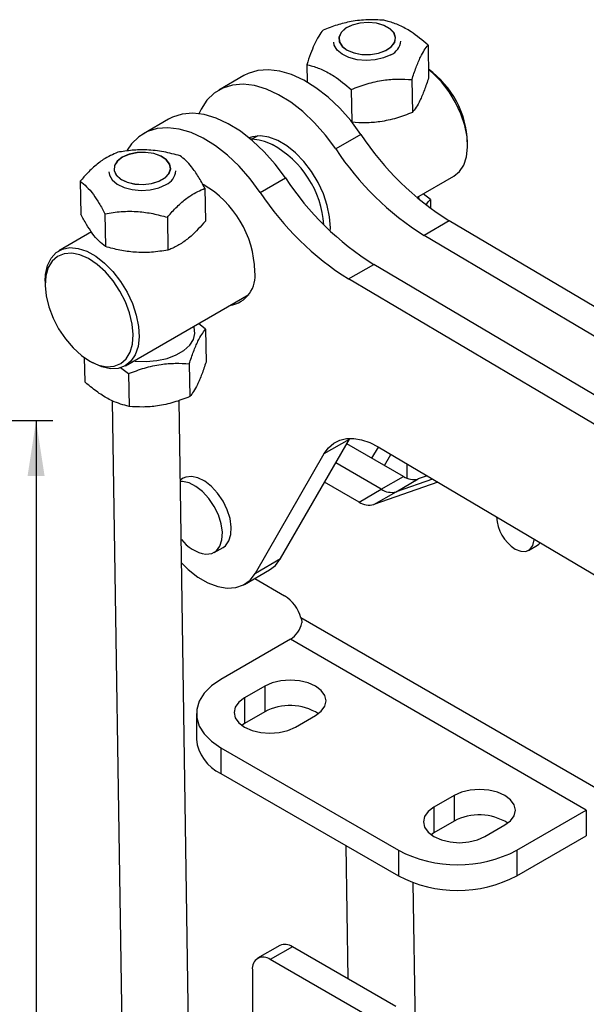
# Model space of a CAD drawing. Extents: x 33 to 413, y 8 to 289.
# Tile 22 of 23: x 326 to 360, y 228 to 287. Entities that reach past the tile are written whole.
import ezdxf

# ---------------------------------------------------------------- set-up
doc = ezdxf.new("R2010")
doc.units = 0
doc.layers.get('0').update_dxf_attribs({"linetype": 'CONTINUOUS'})
doc.styles.add('SLDTEXTSTYLE0', font='TXT', dxfattribs={"width": 0.75})
doc.dimstyles.new('SLDDIMSTYLE2', dxfattribs={"dimtxt": 3.5, "dimasz": 3.302, "dimexe": 0, "dimexo": 0.0625, "dimgap": 0.875, "dimtad": 1, "dimdec": 0, "dimrnd": 1e-09, "dimzin": 12, "dimtxsty": 'SLDTEXTSTYLE0', "dimsah": 1, "dimcen": 0.09, "dimazin": 3, "dimtfac": 1, "dimtdec": 0, "dimtofl": 0, "dimtmove": 0, "dimatfit": 3, "dimtolj": 1, "dimtzin": 12})

# ---------------------------------------------------------------- blocks, each defined once
blk = doc.blocks.new('_D_13')
at = {"color": 7, "linetype": 'CONTINUOUS'}
for p, q in [((309.589, 263.248), (328.039, 263.248)), ((327.039, 263.248), (327.039, 136.283)), ((289.789, 136.283), (328.039, 136.283))]:
    blk.add_line(p, q, dxfattribs=at)
for points in [[(327.039, 263.248), (326.531, 259.946), (327.547, 259.946)], [(327.039, 136.283), (327.547, 139.585), (326.531, 139.585)]]:
    blk.add_solid(points, dxfattribs=at)
at = {"color": 7, "linetype": 'CONTINUOUS', "insert": (322.528, 190.106, 32.154), "char_height": 3.5, "attachment_point": 1, "rotation": 90, "style": 'SLDTEXTSTYLE0'}
blk.add_mtext('127', dxfattribs=at)

msp = doc.modelspace()

# ---------------------------------------------------------------- linework, layer by layer
at = {"color": 7, "linetype": 'CONTINUOUS'}
for p, q in [((350.4598, 285.6758), (350.4892, 283.7151)), ((343.2104, 284.5007), (343.2258, 283.471)), ((339.4568, 283.8535), (337.9542, 282.9861)), ((349.4883, 283.61), (349.5177, 281.6494)), ((345.8636, 283.0225), (345.8926, 281.0879)), ((334.949, 281.2512), (333.4464, 280.3838)), ((340.282, 280.2525), (339.9293, 280.0488)), ((346.4419, 280.3427), (344.9393, 279.4753)), ((352.8187, 279.6671), (352.8187, 279.8712)), ((329.6736, 277.5446), (329.703, 275.5839)), ((340.4315, 276.873), (341.9341, 277.7404)), ((349.7837, 276.5725), (351.9966, 277.85)), ((337.1266, 277.1202), (337.156, 275.1595)), ((350.5979, 276.4624), (350.1691, 276.795)), ((350.5979, 276.4624), (350.606, 275.9183)), ((331.155, 275.6041), (331.1844, 273.6434)), ((334.8815, 275.3918), (334.9109, 273.4312)), ((351.7224, 275.1756), (350.2198, 274.3082)), ((367.2802, 265.9669), (351.7224, 275.1756)), ((330.3468, 274.517), (328.406, 273.3966)), ((365.7776, 265.0994), (350.2198, 274.3082)), ((345.712, 271.7059), (347.2146, 272.5733)), ((362.7724, 263.3646), (347.2146, 272.5733)), ((361.2698, 262.4971), (345.712, 271.7059)), ((327.5839, 271.5795), (327.5839, 271.3754)), ((332.3744, 266.5223), (339.7426, 270.7759)), ((337.1628, 268.7066), (336.7341, 269.0391)), ((337.1628, 268.7066), (337.1922, 266.7459)), ((329.9213, 267.0083), (329.9428, 265.5708)), ((330.213, 266.8211), (330.3897, 266.7191)), ((330.4392, 266.691), (330.3897, 266.7191)), ((332.0862, 266.4258), (332.5666, 266.0532)), ((336.1913, 266.6408), (336.2207, 264.6801)), ((332.5666, 266.0532), (332.596, 264.0926)), ((331.5932, 264.4308), (332.2707, 219.2147)), ((336.2703, 219.2746), (335.5932, 264.4577)), ((341.6438, 255.0059), (345.7617, 262.1461)), ((344.2591, 261.2787), (345.7617, 262.1461)), ((348.9871, 259.9169), (345.6028, 261.8707)), ((345.7617, 262.1461), (345.7889, 262.192)), ((347.1068, 261.0024), (347.4917, 261.6698)), ((347.4666, 261.6847), (361.1713, 253.5728)), ((340.1412, 254.1384), (344.2591, 261.2787)), ((347.8588, 260.5683), (348.2389, 261.2275)), ((347.6613, 259.1516), (344.9405, 260.7222)), ((349.2142, 259.8071), (349.2014, 260.6578)), ((347.6613, 259.1516), (348.9871, 259.9169)), ((350.3985, 259.9492), (349.8722, 259.7654)), ((335.8274, 259.8057), (335.6643, 259.7115)), ((346.3355, 258.3862), (344.2782, 259.5738)), ((351.0405, 259.5693), (347.2206, 258.2346)), ((348.5464, 259), (349.8722, 259.7654)), ((350.7195, 259.7592), (348.5464, 259)), ((346.3355, 258.3862), (347.6613, 259.1516)), ((347.2206, 258.2346), (348.5464, 259)), ((356.4616, 255.5025), (356.9919, 255.8087)), ((337.6782, 255.375), (338.2085, 255.6811)), ((340.1412, 254.1384), (341.6438, 255.0059)), ((339.4865, 253.4672), (340.9891, 254.3347)), ((340.0992, 253.8209), (341.8793, 252.7933)), ((360.6176, 241.215), (342.8609, 251.4657)), ((342.2329, 250.1954), (338.0788, 247.7973)), ((359.9105, 239.9903), (342.2329, 250.1954)), ((340.6951, 247.389), (339.493, 246.6951)), ((340.6951, 247.389), (340.6951, 245.858)), ((339.493, 246.6951), (339.493, 245.1641)), ((340.6951, 245.858), (339.493, 245.1641)), ((336.6143, 245.7562), (336.6143, 244.2252)), ((342.5335, 244.9398), (343.7356, 245.6338)), ((339.493, 245.1641), (339.3209, 245.052)), ((338.0788, 243.7152), (348.6854, 237.5921)), ((338.0788, 243.7152), (338.0788, 242.1842)), ((338.0788, 242.1842), (348.6854, 236.0611)), ((352.0088, 240.8578), (350.8067, 240.1638)), ((352.0088, 240.8578), (352.0088, 239.3268)), ((350.8067, 240.1638), (350.8067, 238.6328)), ((355.7564, 237.5921), (359.9105, 239.9903)), ((359.9105, 239.9903), (359.9105, 238.4592)), ((352.0088, 239.3268), (350.8067, 238.6328)), ((353.8472, 238.4086), (355.0493, 239.1025)), ((350.8067, 238.6328), (350.6346, 238.5207)), ((355.7564, 236.0611), (359.9105, 238.4592)), ((345.5424, 237.8756), (345.6615, 229.9226)), ((348.6854, 237.5921), (348.6854, 236.0611)), ((355.7564, 237.5921), (355.7564, 236.0611)), ((349.7053, 227.0305), (349.5761, 235.6526)), ((341.6006, 231.9082), (340.2748, 231.1428)), ((342.3506, 231.834), (341.0248, 231.0686)), ((348.5225, 228.271), (342.3506, 231.834)), ((347.1966, 227.5056), (341.0248, 231.0686)), ((339.9641, 230.4561), (339.9641, 224.4137))]:
    msp.add_line(p, q, dxfattribs=at)
at = {"color": 7, "linetype": 'CONTINUOUS', "flags": 128}
for points in [[(345.6177, 285.3695), (346.0256, 285.2028), (346.5041, 285.1127), (347.0108, 285.1071), (347.5005, 285.1865), (347.9298, 285.3438), (348.2605, 285.5651), (348.4633, 285.8307), (348.5201, 286.1171), (348.4259, 286.3987), (348.189, 286.6505), (347.8306, 286.8503), (347.3824, 286.9801), (346.8842, 287.0285), (346.3804, 286.9912), (345.9157, 286.8715), (345.5314, 286.68), (345.2616, 286.4338), (345.1304, 286.1547), (345.1493, 285.8675), (345.3167, 285.5978), (345.6177, 285.3695)], [(345.6272, 285.375), (346.0319, 285.2096), (346.5067, 285.1202), (347.0093, 285.1146), (347.4951, 285.1934), (347.921, 285.3495), (348.2492, 285.5691), (348.4503, 285.8326), (348.5067, 286.1167), (348.4132, 286.396), (348.1782, 286.6459), (347.8226, 286.844), (347.3779, 286.9728), (346.8837, 287.0209), (346.3839, 286.9839), (345.9229, 286.8651), (345.5416, 286.6752), (345.274, 286.4309), (345.1437, 286.154), (345.1625, 285.8691), (345.3286, 285.6015), (345.6272, 285.375)], [(348.2372, 285.0959), (347.8032, 284.9048), (347.2965, 284.7864), (346.7548, 284.7493), (346.2181, 284.7964), (345.7262, 284.924), (345.3158, 285.1229), (345.0171, 285.3782), (344.8524, 285.671), (344.8234, 285.8537)], [(346.4419, 280.3427), (345.8338, 281.1611), (345.1759, 281.9074), (344.4806, 282.5673), (343.7611, 283.1285), (343.0311, 283.5801), (342.3044, 283.9137), (341.5949, 284.123), (340.9159, 284.2038), (340.2804, 284.1549), (339.7003, 283.9769), (339.4568, 283.8535)], [(351.9966, 277.85), (352.3264, 278.1178), (352.5851, 278.5074), (352.7508, 278.9974), (352.8175, 279.5701), (352.7828, 280.2049), (352.648, 280.8788), (352.4179, 281.5675), (352.1009, 282.246), (351.7084, 282.8899), (351.2546, 283.4759), (350.7559, 283.9827), (350.4817, 284.2112)], [(344.9393, 279.4753), (344.3312, 280.2937), (343.6733, 281.0399), (342.978, 281.6999), (342.2585, 282.261), (341.5285, 282.7127), (340.8018, 283.0463), (340.0923, 283.2555), (339.4133, 283.3364), (338.7778, 283.2874), (338.1977, 283.1095), (337.6843, 282.806), (337.247, 282.3827), (336.8943, 281.8476), (336.7657, 281.5745)], [(341.9341, 277.7404), (341.326, 278.5588), (340.6681, 279.3051), (339.9728, 279.965), (339.2533, 280.5262), (338.5233, 280.9778), (337.7966, 281.3114), (337.0871, 281.5207), (336.4081, 281.6015), (335.7726, 281.5526), (335.1925, 281.3746), (334.949, 281.2512)], [(340.4315, 276.873), (339.8234, 277.6914), (339.1655, 278.4376), (338.4702, 279.0976), (337.7507, 279.6587), (337.0207, 280.1104), (336.294, 280.444), (335.5845, 280.6532), (334.9055, 280.7341), (334.27, 280.6851), (333.6899, 280.5072), (333.1764, 280.2037), (332.7392, 279.7804), (332.4758, 279.4048)], [(344.6131, 274.5672), (344.6205, 274.7644), (344.5776, 275.4087), (344.4369, 276.0899), (344.2031, 276.7847), (343.8842, 277.4695), (343.491, 278.121), (343.037, 278.717), (342.5376, 279.2372), (342.0098, 279.6638), (341.4716, 279.9824), (340.9413, 280.182), (340.4369, 280.256), (339.9757, 280.2018), (339.7752, 280.1309)], [(334.7483, 277.7446), (334.9877, 278.0005), (335.0847, 278.2838), (335.0308, 278.5692), (334.8306, 278.8313), (334.502, 279.047), (334.0743, 279.197), (333.5853, 279.268), (333.0786, 279.2537), (332.5991, 279.1554), (332.1895, 278.9817), (331.8862, 278.7482), (331.7161, 278.4756), (331.6943, 278.1881), (331.8228, 277.9112), (332.0901, 277.6696), (332.4726, 277.4847), (332.9361, 277.3729), (333.4396, 277.3442), (333.9383, 277.4012), (334.3878, 277.5387), (334.7483, 277.7446)], [(334.7375, 277.7491), (334.975, 278.003), (335.0713, 278.284), (335.0177, 278.5671), (334.8192, 278.8272), (334.4932, 279.0412), (334.0688, 279.19), (333.5837, 279.2604), (333.081, 279.2462), (332.6053, 279.1487), (332.199, 278.9764), (331.898, 278.7447), (331.7293, 278.4743), (331.7077, 278.189), (331.8351, 277.9143), (332.1004, 277.6746), (332.4798, 277.4912), (332.9397, 277.3803), (333.4392, 277.3519), (333.9339, 277.4084), (334.3799, 277.5448), (334.7375, 277.7491)], [(331.3884, 278.0978), (331.4174, 277.9151), (331.5821, 277.6223), (331.8807, 277.367), (332.2912, 277.1682), (332.783, 277.0405), (333.3197, 276.9934), (333.8615, 277.0305), (334.3682, 277.1489), (334.8021, 277.34)], [(349.9531, 276.4301), (349.9139, 276.5833), (349.8943, 276.6363)], [(327.5839, 271.5795), (327.6059, 271.9719), (327.7226, 272.5057), (327.9357, 272.9475), (328.2376, 273.2812), (328.6172, 273.4949), (329.0609, 273.5809), (329.5527, 273.5359), (330.0747, 273.3617), (330.6082, 273.0645), (331.1337, 272.6551), (331.6324, 272.1482), (332.0862, 271.5623), (332.4787, 270.9184), (332.7957, 270.2398), (333.0258, 269.5512), (333.1606, 268.8773), (333.1953, 268.2424), (333.1286, 267.6697), (332.9629, 267.1797), (332.7042, 266.7902), (332.3619, 266.5152), (331.9484, 266.3647), (331.4785, 266.3441), (330.9693, 266.4542), (330.4392, 266.691), (330.4392, 266.691)], [(330.2593, 266.7949), (330.7714, 266.5679), (331.262, 266.4674), (331.7123, 266.4972), (332.105, 266.6561), (332.425, 266.938), (332.66, 267.3321), (332.801, 267.8233), (332.8426, 268.3926), (332.7831, 269.0182), (332.6249, 269.6761), (332.374, 270.3409), (332.0401, 270.9872), (331.6359, 271.59), (331.1772, 272.1263), (330.6813, 272.5753), (330.1675, 272.9199), (329.6555, 273.1469), (329.1649, 273.2474), (328.7146, 273.2176), (328.3219, 273.0587), (328.0019, 272.7768), (327.7668, 272.3827), (327.6258, 271.8915), (327.5843, 271.3222), (327.6437, 270.6966), (327.802, 270.0387), (328.0529, 269.3739), (328.3868, 268.7276), (328.7909, 268.1248), (329.2497, 267.5885), (329.7455, 267.1395), (330.2593, 266.7949)], [(332.8733, 266.8103), (332.9673, 266.8002), (333.6138, 266.7769), (334.2565, 266.833), (334.8654, 266.9661), (335.412, 267.1698), (335.8707, 267.4346), (336.2201, 267.7481), (336.4438, 268.0957), (336.5314, 268.4612), (336.4788, 268.8274), (336.4593, 268.8805)], [(344.2591, 261.2787), (344.5105, 261.6254), (344.819, 261.8938), (345.1784, 262.0787), (345.5817, 262.1766), (346.021, 262.1854), (346.4878, 262.105), (346.9728, 261.937), (347.4666, 261.6847)], [(338.2085, 255.6811), (338.3455, 255.7809), (338.5548, 256.0617), (338.6748, 256.4402), (338.6985, 256.8945), (338.6245, 257.3981), (338.4572, 257.9217), (338.2062, 258.435), (337.8862, 258.9081), (337.5157, 259.3135), (337.1163, 259.6277), (336.7112, 259.8323), (336.3239, 259.9156), (335.9769, 259.8726), (335.8274, 259.8057)], [(337.1817, 255.2651), (337.5287, 255.308), (337.8151, 255.4748), (338.0244, 255.7556), (338.1444, 256.1341), (338.1681, 256.5883), (338.0942, 257.0919), (337.9269, 257.6156), (337.6759, 258.1289), (337.3559, 258.602), (336.9854, 259.0074), (336.586, 259.3215), (336.1808, 259.5262), (335.7935, 259.6094), (335.6659, 259.6087)], [(355.6679, 255.5811), (355.9988, 255.4477), (356.3002, 255.4413), (356.5455, 255.5625), (356.7128, 255.8006), (356.7873, 256.1343), (356.7891, 256.1666)], [(356.9919, 255.8087), (357.0759, 255.8687), (357.1533, 255.951)], [(335.739, 254.7303), (336.1243, 254.3619), (336.7109, 253.9045), (337.3065, 253.5589), (337.8936, 253.335), (338.4553, 253.2394), (338.9752, 253.2749), (339.4381, 253.4403), (339.8306, 253.731), (340.1412, 254.1384)], [(340.9891, 254.3347), (341.3332, 254.5984), (341.6438, 255.0059)], [(338.0788, 247.7973), (337.5185, 247.4118), (337.0828, 246.9761), (336.7847, 246.5033), (336.6333, 246.0078), (336.6333, 245.5047), (336.7847, 245.0092), (337.0828, 244.5364), (337.5185, 244.1006), (338.0788, 243.7152)], [(343.7356, 245.6338), (344.0773, 245.8908), (344.2921, 246.1902), (344.3653, 246.5114), (344.2921, 246.8326), (344.0773, 247.132), (343.7356, 247.389), (343.2903, 247.5863), (342.7718, 247.7103), (342.2153, 247.7526), (341.6589, 247.7103), (341.1403, 247.5863), (340.6951, 247.389)], [(339.493, 246.6951), (339.1513, 246.438), (338.9365, 246.1387), (338.8633, 245.8175), (338.9365, 245.4962), (339.1513, 245.1969), (339.493, 244.9398), (339.9383, 244.7426), (340.4568, 244.6186), (341.0133, 244.5763), (341.5697, 244.6186), (342.0883, 244.7426), (342.5335, 244.9398)], [(355.0493, 239.1025), (355.391, 239.3596), (355.6058, 239.6589), (355.679, 239.9801), (355.6058, 240.3014), (355.391, 240.6007), (355.0493, 240.8578), (354.604, 241.055), (354.0855, 241.179), (353.529, 241.2213), (352.9726, 241.179), (352.454, 241.055), (352.0088, 240.8578)], [(350.8067, 240.1638), (350.465, 239.9068), (350.2502, 239.6074), (350.177, 239.2862), (350.2502, 238.965), (350.465, 238.6656), (350.8067, 238.4086), (351.252, 238.2113), (351.7705, 238.0873), (352.327, 238.045), (352.8834, 238.0873), (353.402, 238.2113), (353.8472, 238.4086)]]:
    msp.add_lwpolyline(points, dxfattribs=at)
at = {"color": 7, "linetype": 'CONTINUOUS'}
for centre, radius, start, end in [((347.8386, 286.0001), 0.9881, 293.788142, 354.981506), ((347.1168, 279.6283), 5.7071, 2.438361, 53.876017), ((360.9303, 289.8673), 17.3387, 213.320807, 237.923044), ((338.2835, 274.4882), 5.9722, 4.273215, 61.350307), ((359.4277, 288.9999), 17.3387, 213.320807, 237.923044), ((334.4036, 278.2442), 0.9881, 293.788087, 354.981597), ((356.4225, 287.265), 17.3387, 213.320807, 237.923044), ((333.8863, 271.9689), 6.2294, 1.777045, 59.724199), ((354.9199, 286.3976), 17.3387, 213.320807, 237.923044), ((338.3346, 271.9013), 1.7971, 279.071779, 8.344974), ((349.5968, 260.8169), 1.087, 235.884992, 284.681144), ((348.2709, 260.0515), 1.087, 235.884992, 284.681144), ((346.9451, 259.2861), 1.087, 235.884992, 284.681144), ((356.9333, 257.6091), 2.3904, 182.74716, 238.036246), ((337.5587, 257.5383), 2.3043, 216.968922, 260.583615), ((340.6104, 250.8283), 2.3391, 15.814193, 57.14693), ((341.3813, 251.5104), 1.5667, 302.92631, 347.325228), ((342.2047, 243.032), 3.204, 57.891312, 118.110691), ((339.1136, 244.4726), 2.5115, 185.653383, 245.666739), ((353.5184, 236.5007), 3.204, 57.891311, 118.110698), ((352.2209, 244.3782), 7.6518, 242.480548, 297.519448), ((352.2209, 242.8472), 7.6518, 242.480548, 297.519448), ((341.9112, 231.2206), 0.7545, 54.382445, 114.307012), ((340.6107, 230.561), 0.6551, 50.796716, 189.214036)]:
    msp.add_arc(centre, radius, start, end, dxfattribs=at)
for points, knots in [([(347.8066, 287.154), (347.491, 287.172), (346.8529, 287.2085), (345.9097, 287.1068), (345.01, 286.8859), (344.4596, 286.6735), (344.1819, 286.5664)], [0, 0, 0, 0, 0.2646023, 0.5349421, 0.7653401, 1, 1, 1, 1]), ([(350.4598, 285.6758), (350.1207, 285.9596), (349.5599, 286.4289), (348.7503, 286.8653), (348.2073, 287.0589), (347.8955, 287.1329), (347.8066, 287.154)], [0, 0, 0, 0, 0.3856438, 0.6377492, 0.8966669, 1, 1, 1, 1]), ([(344.1819, 286.5664), (344.0965, 286.4562), (343.924, 286.2333), (343.6707, 285.7473), (343.4303, 285.159), (343.2842, 284.7214), (343.2104, 284.5007)], [0, 0, 0, 0, 0.2646022, 0.5349422, 0.7653401, 1, 1, 1, 1]), ([(349.4883, 283.61), (349.5716, 283.8584), (349.74, 284.3604), (349.9918, 284.9486), (350.2343, 285.387), (350.3842, 285.5789), (350.4598, 285.6758)], [0, 0, 0, 0, 0.2646024, 0.5349423, 0.7653403, 1, 1, 1, 1]), ([(343.2104, 284.5007), (343.2993, 284.4796), (343.6055, 284.4069), (344.1482, 284.2146), (344.9581, 283.7803), (345.5245, 283.3062), (345.8636, 283.0225)], [0, 0, 0, 0, 0.1033336, 0.3558138, 0.6143543, 1, 1, 1, 1]), ([(345.8636, 283.0225), (346.1772, 283.1425), (346.8111, 283.3852), (347.7527, 283.589), (348.6546, 283.6601), (349.2087, 283.6268), (349.4883, 283.61)], [0, 0, 0, 0, 0.26460219, 0.53494221, 0.76534032, 1, 1, 1, 1]), ([(350.4892, 283.7151), (350.4059, 283.4668), (350.2375, 282.9647), (349.9857, 282.3766), (349.7432, 281.9382), (349.5933, 281.7462), (349.5177, 281.6494)], [0, 0, 0, 0, 0.26460204, 0.53494205, 0.7653402, 1, 1, 1, 1]), ([(349.5177, 281.6494), (349.2041, 281.5293), (348.5702, 281.2867), (347.6286, 281.0828), (346.7267, 281.0118), (346.1726, 281.045), (345.893, 281.0618)], [0, 0, 0, 0, 0.2646022, 0.5349422, 0.7653403, 1, 1, 1, 1]), ([(341.1602, 279.7149), (341.1046, 279.7425), (340.854, 279.8665), (340.3948, 280.0045), (339.9833, 280.0475), (339.7879, 280.0679)], [0, 0, 0, 0, 0.1304512, 0.5871487, 1, 1, 1, 1]), ([(335.6451, 279.0607), (335.3207, 279.1481), (334.6647, 279.3249), (333.6951, 279.4312), (332.7701, 279.409), (332.2042, 279.3185), (331.9186, 279.2729)], [0, 0, 0, 0, 0.2646022, 0.5349421, 0.7653405, 1, 1, 1, 1]), ([(331.9186, 279.2729), (331.6315, 279.1486), (331.1566, 278.943), (330.4716, 278.4007), (330.0123, 277.9361), (329.7488, 277.6314), (329.6736, 277.5446)], [0, 0, 0, 0, 0.3856438, 0.637749, 0.8966669, 1, 1, 1, 1]), ([(337.1266, 277.1202), (336.997, 277.3576), (336.7349, 277.8377), (336.349, 278.3933), (335.982, 278.8006), (335.7581, 278.9734), (335.6451, 279.0607)], [0, 0, 0, 0, 0.2646022, 0.5349423, 0.7653402, 1, 1, 1, 1]), ([(329.6736, 277.5446), (329.8011, 277.4452), (330.059, 277.2443), (330.4433, 276.7909), (330.8126, 276.2336), (331.0402, 275.8152), (331.155, 275.6041)], [0, 0, 0, 0, 0.2646021, 0.5349422, 0.7653405, 1, 1, 1, 1]), ([(334.8815, 275.3918), (334.9567, 275.4787), (335.2155, 275.7779), (335.6745, 276.2435), (336.3598, 276.7882), (336.8394, 276.9959), (337.1266, 277.1202)], [0, 0, 0, 0, 0.1033336, 0.3558136, 0.6143542, 1, 1, 1, 1]), ([(350.3666, 276.1437), (350.3677, 276.1459), (350.446, 276.2873), (350.5225, 276.3755), (350.5979, 276.4624)], [0, 0, 0, 0, 0.0151357, 1, 1, 1, 1]), ([(331.155, 275.6041), (331.4774, 275.6547), (332.1292, 275.757), (333.0972, 275.7529), (334.0245, 275.6252), (334.5941, 275.4701), (334.8815, 275.3918)], [0, 0, 0, 0, 0.2646024, 0.5349423, 0.7653404, 1, 1, 1, 1]), ([(331.1844, 273.6434), (331.0568, 273.7428), (330.799, 273.9437), (330.4146, 274.3971), (330.0453, 274.9543), (329.8178, 275.3728), (329.703, 275.5839)], [0, 0, 0, 0, 0.2646021, 0.5349422, 0.7653401, 1, 1, 1, 1]), ([(337.156, 275.1595), (336.8717, 274.8439), (336.4015, 274.3219), (335.716, 273.8091), (335.2535, 273.5642), (334.9869, 273.4607), (334.9109, 273.4312)], [0, 0, 0, 0, 0.3856438, 0.6377491, 0.8966669, 1, 1, 1, 1]), ([(334.9109, 273.4312), (334.5885, 273.3806), (333.9367, 273.2782), (332.9687, 273.2823), (332.0414, 273.41), (331.4718, 273.5651), (331.1844, 273.6434)], [0, 0, 0, 0, 0.2646021, 0.5349419, 0.7653401, 1, 1, 1, 1]), ([(336.1913, 266.6408), (336.2746, 266.8891), (336.443, 267.3912), (336.6948, 267.9793), (336.9374, 268.4178), (337.0872, 268.6097), (337.1628, 268.7066)], [0, 0, 0, 0, 0.2646022, 0.5349421, 0.7653402, 1, 1, 1, 1]), ([(332.5666, 266.0532), (332.8802, 266.1733), (333.5141, 266.416), (334.4557, 266.6198), (335.3576, 266.6909), (335.9118, 266.6576), (336.1913, 266.6408)], [0, 0, 0, 0, 0.26460225, 0.53494211, 0.76534018, 1, 1, 1, 1]), ([(337.1922, 266.7459), (337.1089, 266.4976), (336.9406, 265.9955), (336.6888, 265.4074), (336.4462, 264.969), (336.2963, 264.777), (336.2207, 264.6801)], [0, 0, 0, 0, 0.2646024, 0.5349423, 0.7653404, 1, 1, 1, 1]), ([(332.596, 264.0926), (332.2598, 264.185), (331.7038, 264.3379), (330.8937, 264.8039), (330.3473, 265.2172), (330.0326, 265.4923), (329.9428, 265.5708)], [0, 0, 0, 0, 0.3856438, 0.6377492, 0.8966664, 1, 1, 1, 1]), ([(336.2207, 264.6801), (335.9072, 264.5601), (335.2732, 264.3174), (334.3317, 264.1136), (333.4297, 264.0425), (332.8756, 264.0758), (332.596, 264.0926)], [0, 0, 0, 0, 0.2646023, 0.5349422, 0.7653403, 1, 1, 1, 1]), ([(342.8609, 251.4657), (342.8822, 251.4082), (342.9186, 251.3096), (342.9124, 251.2087), (342.9098, 251.1666)], [0, 0, 0, 0, 0.5834997, 1, 1, 1, 1])]:
    msp.add_open_spline(points, degree=3, knots=knots, dxfattribs=at)

# ---------------------------------------------------------------- dimensions: what is measured, and where the dimension line sits
dim = msp.add_linear_dim(base=(327.0393, 136.2834), p1=(308.5894, 263.248), p2=(288.7893, 136.2834), angle=90, dimstyle='SLDDIMSTYLE2', dxfattribs=at)
dim.commit()
dim.dimension.update_dxf_attribs({"geometry": '_D_13', "text_midpoint": (327.0393, 195.4071), "dimtype": 160})

doc.saveas('drawing.dxf')
